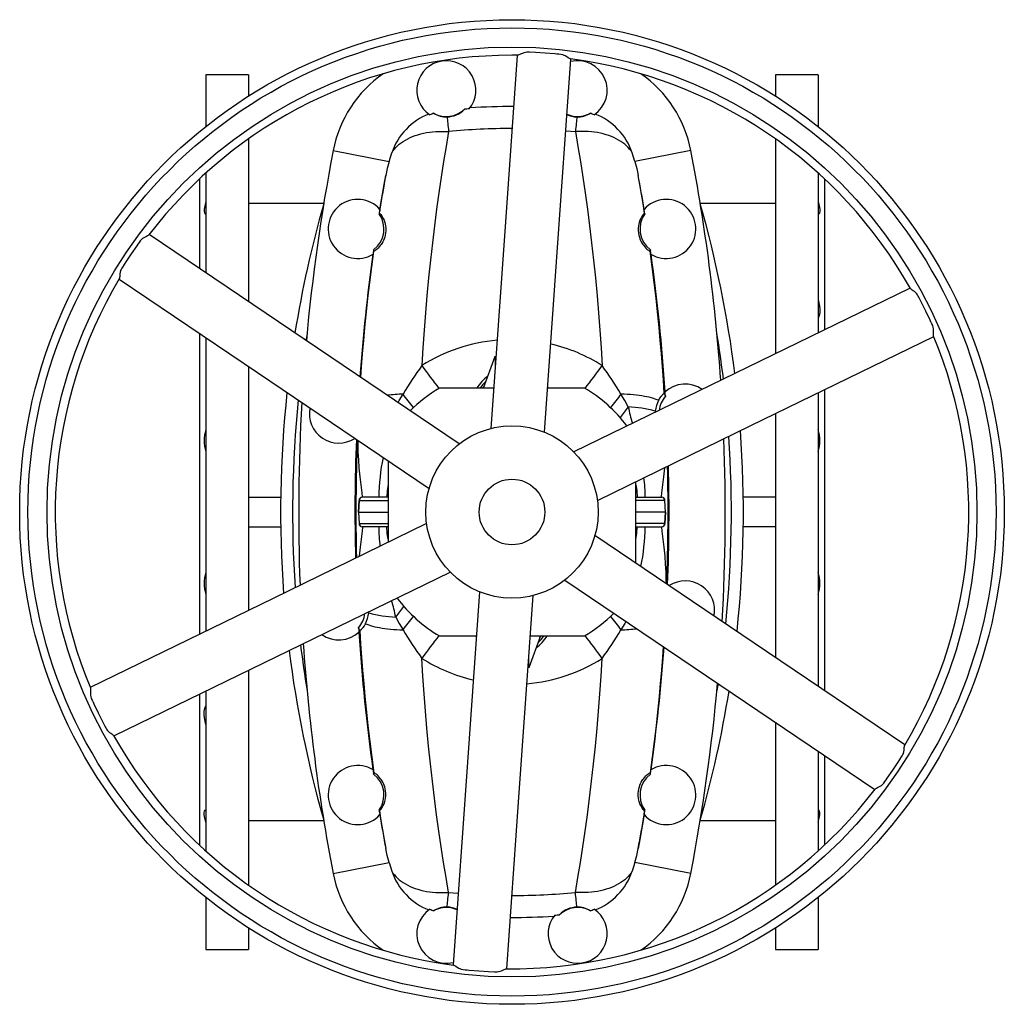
# Model space of a CAD drawing. Extents: x -27 to 1839, y -172 to 2521.
# Tile 1 of 5: x -27 to 573, y -172 to 428. Entities that reach past the tile are written whole.
import ezdxf

# ---------------------------------------------------------------- set-up
doc = ezdxf.new("R2010")
doc.units = 0
doc.layers.get('0').update_dxf_attribs({"linetype": 'CONTINUOUS'})

msp = doc.modelspace()

# ---------------------------------------------------------------- linework, layer by layer
at = {"color": 7, "linetype": 'CONTINUOUS'}
for p, q in [((229.69, 402.88), (229.71, 402.64)), ((315.88, 402.88), (315.86, 402.64)), ((112.28, 394.4), (86.28, 394.4)), ((86.28, 394.4), (86.28, 362.89)), ((112.28, 394.4), (112.28, 381.36)), ((459.28, 394.4), (433.28, 394.4)), ((433.28, 394.4), (433.28, 381.36)), ((459.28, 394.4), (459.28, 362.89)), ((305.57, 360.24), (311.43, 359.71)), ((112.28, 355.3), (112.28, 256.05)), ((433.28, 355.3), (433.28, 224.38)), ((163.8, 348.11), (197.85, 341.55)), ((381.76, 348.11), (347.71, 341.55)), ((82.28, 330.83), (82.28, 276.31)), ((86.28, 334.51), (86.28, 273.63)), ((459.28, 334.51), (459.28, 237.05)), ((463.28, 330.83), (463.28, 238.99)), ((158.07, 315.9), (112.28, 315.9)), ((433.28, 315.9), (387.5, 315.9)), ((192, 309.99), (191.83, 309.65)), ((353.57, 309.99), (353.74, 309.65)), ((188.47, 287.67), (188.59, 286.9)), ((357.1, 287.67), (356.97, 286.9)), ((82.28, 236.71), (82.28, 53.32)), ((86.28, 234), (86.28, 55.27)), ((255.4, 203.4), (262.47, 222.83)), ((262.47, 222.83), (262.47, 215.29)), ((112.28, 216.45), (112.28, 67.94)), ((255.06, 203.4), (255.73, 204.31)), ((261.64, 203.4), (228.56, 203.4)), ((317.01, 203.4), (294.55, 203.4)), ((459.28, 200.53), (459.28, 21.8)), ((463.28, 202.48), (463.28, 19.09)), ((360.12, 189.36), (360.09, 188.7)), ((433.28, 187.85), (433.28, 39.34)), ((197.28, 159.06), (197.28, 109.37)), ((348.28, 96.74), (348.28, 146.43)), ((112.28, 136.9), (131.84, 136.9)), ((179.57, 134.97), (179.31, 127.9)), ((179.33, 127.9), (179.58, 134.97)), ((179.57, 134.97), (179.58, 134.97)), ((179.58, 134.97), (197.28, 134.97)), ((181.58, 136.9), (181.56, 136.9)), ((197.28, 136.9), (181.58, 136.9)), ((348.28, 136.9), (363.99, 136.9)), ((365.98, 134.97), (348.28, 134.97)), ((363.99, 136.9), (364, 136.9)), ((366.24, 127.9), (365.98, 134.97)), ((366, 134.97), (365.98, 134.97)), ((366.25, 127.9), (366, 134.97)), ((433.28, 136.9), (413.72, 136.9)), ((179.31, 127.9), (179.57, 120.83)), ((179.31, 127.9), (179.33, 127.9)), ((179.33, 127.9), (197.28, 127.9)), ((179.33, 127.9), (179.58, 120.83)), ((366.24, 127.9), (348.28, 127.9)), ((366.24, 127.9), (365.98, 120.83)), ((366, 120.83), (366.25, 127.9)), ((366.25, 127.9), (366.24, 127.9)), ((179.57, 120.83), (179.58, 120.83)), ((179.58, 120.83), (197.28, 120.83)), ((365.98, 120.83), (348.28, 120.83)), ((366, 120.83), (365.98, 120.83)), ((112.28, 118.9), (131.84, 118.9)), ((181.58, 118.9), (181.56, 118.9)), ((197.28, 118.9), (181.58, 118.9)), ((348.28, 118.9), (363.99, 118.9)), ((363.99, 118.9), (364, 118.9)), ((433.28, 118.9), (413.72, 118.9)), ((185.44, 66.44), (185.48, 67.1)), ((228.56, 52.4), (251.02, 52.4)), ((290.16, 52.4), (283.09, 32.98)), ((283.93, 52.4), (317.01, 52.4)), ((289.83, 51.49), (290.51, 52.4)), ((283.09, 32.98), (283.09, 40.51)), ((112.28, 31.42), (112.28, -99.5)), ((86.28, 18.75), (86.28, -78.71)), ((82.28, 16.81), (82.28, -75.03)), ((433.28, -0.26), (433.28, -99.5)), ((459.28, -17.83), (459.28, -78.71)), ((463.28, -20.52), (463.28, -75.03)), ((188.47, -31.87), (188.59, -31.1)), ((357.1, -31.87), (356.97, -31.1)), ((192, -54.19), (191.83, -53.85)), ((353.57, -54.19), (353.74, -53.85)), ((112.28, -60.1), (158.07, -60.1)), ((387.5, -60.1), (433.28, -60.1)), ((163.8, -92.31), (197.85, -85.75)), ((381.76, -92.31), (347.71, -85.75)), ((86.28, -107.08), (86.28, -138.6)), ((234.14, -103.91), (239.99, -104.44)), ((459.28, -107.08), (459.28, -138.6)), ((112.28, -125.56), (112.28, -138.6)), ((433.28, -125.56), (433.28, -138.6)), ((86.28, -138.6), (112.28, -138.6)), ((433.28, -138.6), (459.28, -138.6)), ((229.69, -147.08), (229.71, -146.84)), ((315.88, -147.08), (315.86, -146.84))]:
    msp.add_line(p, q, dxfattribs=at)
for points in [[(308.34, 403.97), (308.16, 404), (307.81, 404.16), (307.4, 404.4), (306.92, 404.7), (306.12, 405.23), (305.21, 405.79), (304.52, 406.14), (303.79, 406.42), (302.6, 406.7), (301.38, 406.85), (300.14, 406.93), (298.91, 407.02), (293.01, 407.51), (287.1, 407.87), (283.4, 408.04), (282.58, 408.07), (281.77, 408.08), (280.97, 408), (280, 407.75), (279.11, 407.4), (278.3, 407.04), (277.57, 406.69), (277.04, 406.46), (276.59, 406.29), (276.32, 406.23), (276.2, 406.22)], [(275.89, 406.18), (268.76, 304.77), (259.9, 178.75)], [(292.65, 176.48), (299.95, 280.34), (308.64, 403.87)], [(233.26, 368.67), (233.35, 367.77), (233.44, 366.8), (233.54, 365.77), (233.65, 364.68), (233.77, 363.52), (233.88, 362.31), (234.01, 361.04), (234.14, 359.71)], [(312.31, 368.67), (312.22, 367.77), (312.12, 366.8), (312.02, 365.77), (311.92, 364.68), (311.8, 363.52), (311.68, 362.31), (311.56, 361.04), (311.43, 359.71)], [(199.53, 346.82), (200.26, 347.93), (201.09, 349.01), (202, 350.05), (203.01, 351.05), (204.09, 352), (205.26, 352.91), (206.51, 353.77), (207.83, 354.58), (209.23, 355.34), (210.69, 356.05), (212.22, 356.7), (213.81, 357.29), (215.46, 357.82), (217.16, 358.3), (218.92, 358.71), (220.71, 359.06), (222.55, 359.35), (224.42, 359.57), (226.32, 359.73), (228.25, 359.82), (230.2, 359.85), (232.16, 359.81), (234.14, 359.71)], [(234.14, 359.71), (232.6, 350.69), (231.1, 341.46), (229.63, 332.01), (228.21, 322.37), (226.85, 312.54), (225.52, 302.3), (224.25, 291.88), (223.06, 281.28), (221.94, 270.52), (220.91, 259.61), (220.02, 249.17), (219.22, 238.61), (218.5, 227.91), (217.88, 217.1)], [(346.04, 346.82), (345.3, 347.93), (344.48, 349.01), (343.56, 350.05), (342.56, 351.05), (341.47, 352), (340.31, 352.91), (339.06, 353.77), (337.73, 354.58), (336.34, 355.34), (334.87, 356.05), (333.34, 356.7), (331.75, 357.29), (330.1, 357.82), (328.4, 358.3), (326.65, 358.71), (324.86, 359.06), (323.02, 359.35), (321.15, 359.57), (319.25, 359.73), (317.32, 359.82), (315.37, 359.85), (313.4, 359.81), (311.43, 359.71)], [(311.43, 359.71), (312.97, 350.69), (314.47, 341.46), (315.93, 332.01), (317.35, 322.37), (318.72, 312.54), (320.05, 302.3), (321.32, 291.88), (322.51, 281.28), (323.63, 270.52), (324.66, 259.61), (325.55, 249.17), (326.35, 238.61), (327.07, 227.91), (327.69, 217.1)], [(197.85, 341.55), (198.65, 344.2), (199.53, 346.82)], [(347.71, 341.55), (346.91, 344.2), (346.04, 346.82)], [(197.85, 341.55), (196.76, 337.32), (195.87, 333.03)], [(347.71, 341.55), (348.81, 337.32), (349.7, 333.03)], [(192, 309.99), (192.94, 315.87), (193.9, 321.66), (194.88, 327.39), (195.87, 333.03)], [(353.57, 309.99), (352.62, 315.87), (351.67, 321.66), (350.69, 327.39), (349.7, 333.03)], [(86.28, 317.01), (85.75, 315.26), (85.38, 313.65), (85.19, 312.24), (85.2, 311.07), (85.39, 310.22), (85.74, 309.64), (86.28, 309.33)], [(459.28, 317.01), (459.82, 315.26), (460.19, 313.65), (460.37, 312.24), (460.37, 311.07), (460.18, 310.22), (459.83, 309.64), (459.28, 309.33)], [(192, 309.99), (192.14, 309.96), (192.45, 309.69), (192.9, 309.15), (193.46, 308.36), (193.91, 307.63), (194.37, 306.73), (194.83, 305.66), (195.24, 304.41), (195.5, 303.4), (195.7, 302.27), (195.82, 301.04), (195.85, 299.5), (195.7, 297.81), (195.5, 296.64), (195.19, 295.43), (194.86, 294.43), (194.45, 293.44), (193.99, 292.48), (193.48, 291.59), (193, 290.86), (192.53, 290.21), (191.84, 289.39), (191.21, 288.73), (190.6, 288.16), (190.08, 287.73), (189.64, 287.41), (189.18, 287.11), (188.85, 286.93), (188.66, 286.87), (188.59, 286.9)], [(353.57, 309.99), (353.42, 309.96), (353.11, 309.69), (352.66, 309.15), (352.11, 308.36), (351.66, 307.63), (351.19, 306.73), (350.74, 305.66), (350.33, 304.41), (350.07, 303.4), (349.87, 302.27), (349.74, 301.04), (349.72, 299.5), (349.86, 297.81), (350.07, 296.64), (350.38, 295.43), (350.71, 294.43), (351.11, 293.44), (351.58, 292.48), (352.09, 291.59), (352.56, 290.86), (353.04, 290.21), (353.73, 289.39), (354.35, 288.73), (354.97, 288.16), (355.49, 287.73), (355.92, 287.41), (356.39, 287.11), (356.71, 286.93), (356.9, 286.87), (356.97, 286.9)], [(51.48, 296.73), (51.36, 296.59), (51.05, 296.37), (50.63, 296.13), (50.14, 295.87), (49.27, 295.43), (48.34, 294.92), (47.69, 294.51), (47.08, 294.01), (46.25, 293.12), (45.51, 292.14), (44.82, 291.11), (44.12, 290.08), (40.75, 285.22), (37.48, 280.28), (35.49, 277.16), (35.05, 276.47), (34.63, 275.77), (34.3, 275.04), (34.04, 274.08), (33.89, 273.13), (33.8, 272.25), (33.74, 271.44), (33.68, 270.87), (33.6, 270.39), (33.51, 270.12), (33.46, 270.02)], [(240.64, 169.4), (154.35, 227.65), (51.72, 296.94)], [(180.61, 209.93), (181.07, 216.31), (181.71, 224.33), (182.4, 232.32), (183.14, 240.25), (183.92, 248.11), (184.99, 257.99), (186.12, 267.74), (187.33, 277.39), (188.59, 286.9)], [(365.61, 200.1), (365.08, 208.23), (364.49, 216.31), (363.86, 224.33), (363.17, 232.32), (362.43, 240.25), (361.64, 248.11), (360.58, 257.99), (359.44, 267.74), (358.24, 277.39), (356.97, 286.9)], [(33.35, 269.73), (117.6, 212.86), (222.31, 142.17)], [(515.36, 264.36), (423.95, 219.82), (310.38, 164.48)], [(529.64, 235.14), (529.59, 235.31), (529.55, 235.69), (529.55, 236.18), (529.57, 236.73), (529.63, 237.7), (529.65, 238.76), (529.61, 239.53), (529.49, 240.31), (529.14, 241.48), (528.66, 242.61), (528.11, 243.72), (527.57, 244.83), (525.04, 250.19), (522.4, 255.49), (520.7, 258.78), (520.32, 259.5), (519.92, 260.21), (519.45, 260.87), (518.75, 261.57), (518, 262.17), (517.28, 262.69), (516.62, 263.15), (516.15, 263.49), (515.78, 263.8), (515.59, 264), (515.53, 264.1)], [(459.28, 257.43), (459.82, 255.42), (460.19, 253.43), (460.37, 251.53), (460.37, 249.77), (460.18, 248.29), (459.83, 247.02), (459.28, 245.95)], [(147.88, 236.74), (147.51, 234.44), (147.2, 232.47)], [(324.79, 134.98), (418.38, 180.59), (529.74, 234.85)], [(203.39, 194.55), (204.12, 195.86), (206.37, 199.72)], [(343.61, 191.96), (341.45, 195.86), (339.2, 199.72)], [(362.11, 195.95), (361.15, 196.35), (360.09, 196.74), (358.94, 197.1), (357.7, 197.45), (356.37, 197.78), (354.96, 198.08), (353.46, 198.36), (351.9, 198.62), (350.26, 198.86), (348.55, 199.07), (346.79, 199.25), (344.96, 199.41), (343.09, 199.54), (341.17, 199.64), (339.2, 199.72)], [(365.61, 200.1), (365.85, 199.48), (366.25, 198.44)], [(181.78, 136.9), (181.75, 137.13), (181.48, 139.58), (181.07, 142.91), (180.67, 146.16), (180.3, 149.36), (179.73, 154.86), (179.36, 159.65), (179.1, 164.48), (178.95, 169.38), (178.94, 171.45)], [(363.79, 136.9), (363.81, 137.13), (364.09, 139.58), (364.49, 142.91), (364.89, 146.16), (365.27, 149.36), (365.83, 154.86), (365.84, 154.99)], [(197.28, 144.48), (196.76, 141.05), (196.42, 136.9)], [(348.28, 144.48), (348.81, 141.05), (349.15, 136.9)], [(220.77, 120.82), (127.18, 75.21), (15.82, 20.95)], [(181.78, 118.9), (181.75, 118.67), (181.48, 116.22), (181.07, 112.89), (180.67, 109.64), (180.3, 106.44), (179.73, 100.94), (179.72, 100.81)], [(197.28, 111.33), (196.76, 114.75), (196.42, 118.9)], [(348.28, 111.33), (348.81, 114.75), (349.15, 118.9)], [(363.79, 118.9), (363.81, 118.67), (364.09, 116.22), (364.49, 112.89), (364.89, 109.64), (365.27, 106.44), (365.83, 100.94), (366.21, 96.16), (366.47, 91.32), (366.61, 86.42), (366.63, 84.35)], [(512.22, -13.93), (427.97, 42.95), (323.26, 113.63)], [(30.22, -8.55), (121.62, 35.98), (235.19, 91.32)], [(304.92, 86.4), (391.21, 28.15), (493.86, -41.14)], [(252.91, 79.32), (245.61, -24.54), (236.93, -148.07)], [(269.67, -150.39), (276.8, -48.97), (285.66, 77.05)], [(201.96, 63.84), (204.12, 59.94), (206.37, 56.08)], [(342.18, 61.25), (341.45, 59.94), (339.2, 56.08)], [(179.96, 55.7), (179.72, 56.32), (179.32, 57.37)], [(179.96, 55.7), (180.49, 47.57), (181.07, 39.49), (181.71, 31.47), (182.4, 23.48), (183.14, 15.55), (183.92, 7.69), (184.99, -2.19), (186.12, -11.94), (187.33, -21.59), (188.59, -31.1)], [(183.46, 59.85), (184.42, 59.45), (185.48, 59.06), (186.63, 58.7), (187.87, 58.35), (189.2, 58.02), (190.61, 57.72), (192.1, 57.44), (193.67, 57.18), (195.31, 56.94), (197.01, 56.74), (198.78, 56.55), (200.6, 56.39), (202.48, 56.26), (204.4, 56.16), (206.37, 56.08)], [(364.96, 45.88), (364.49, 39.49), (363.86, 31.47), (363.17, 23.48), (362.43, 15.55), (361.64, 7.69), (360.58, -2.19), (359.44, -11.94), (358.24, -21.59), (356.97, -31.1)], [(234.14, -103.91), (232.6, -94.89), (231.1, -85.66), (229.63, -76.21), (228.21, -66.57), (226.85, -56.74), (225.52, -46.5), (224.25, -36.08), (223.06, -25.48), (221.94, -14.72), (220.91, -3.81), (220.02, 6.63), (219.22, 17.19), (218.5, 27.9), (217.88, 38.7)], [(311.43, -103.91), (312.97, -94.89), (314.47, -85.66), (315.93, -76.21), (317.35, -66.57), (318.72, -56.74), (320.05, -46.5), (321.32, -36.08), (322.51, -25.48), (323.63, -14.72), (324.66, -3.81), (325.55, 6.63), (326.35, 17.19), (327.07, 27.9), (327.69, 38.7)], [(15.92, 20.66), (15.98, 20.49), (16.02, 20.11), (16.02, 19.63), (16, 19.07), (15.94, 18.1), (15.92, 17.04), (15.96, 16.27), (16.07, 15.49), (16.43, 14.33), (16.91, 13.19), (17.46, 12.08), (18, 10.97), (20.53, 5.61), (23.17, 0.31), (24.87, -2.97), (25.25, -3.7), (25.65, -4.41), (26.11, -5.06), (26.82, -5.77), (27.56, -6.37), (28.28, -6.89), (28.95, -7.35), (29.42, -7.69), (29.79, -8), (29.98, -8.2), (30.04, -8.3)], [(398.36, 23.33), (398.05, 21.36), (397.68, 19.06)], [(86.28, -1.63), (85.75, 0.38), (85.38, 2.37), (85.19, 4.27), (85.2, 6.03), (85.39, 7.51), (85.74, 8.78), (86.28, 9.85)], [(494.09, -40.93), (494.2, -40.79), (494.52, -40.57), (494.93, -40.33), (495.43, -40.07), (496.29, -39.63), (497.23, -39.12), (497.87, -38.7), (498.49, -38.21), (499.32, -37.32), (500.06, -36.34), (500.75, -35.31), (501.44, -34.28), (504.82, -29.42), (508.09, -24.48), (510.08, -21.36), (510.52, -20.67), (510.94, -19.97), (511.27, -19.24), (511.53, -18.28), (511.68, -17.33), (511.76, -16.45), (511.83, -15.64), (511.89, -15.07), (511.97, -14.59), (512.05, -14.32), (512.11, -14.22)], [(192, -54.19), (192.14, -54.16), (192.45, -53.89), (192.9, -53.35), (193.46, -52.56), (193.91, -51.82), (194.37, -50.93), (194.83, -49.86), (195.24, -48.61), (195.5, -47.6), (195.7, -46.47), (195.82, -45.24), (195.85, -43.7), (195.7, -42.01), (195.5, -40.84), (195.19, -39.63), (194.86, -38.63), (194.45, -37.64), (193.99, -36.68), (193.48, -35.79), (193, -35.06), (192.53, -34.41), (191.84, -33.59), (191.21, -32.93), (190.6, -32.36), (190.08, -31.93), (189.64, -31.61), (189.18, -31.31), (188.85, -31.13), (188.66, -31.07), (188.59, -31.1)], [(353.57, -54.19), (353.42, -54.16), (353.11, -53.89), (352.66, -53.35), (352.11, -52.56), (351.66, -51.82), (351.19, -50.93), (350.74, -49.86), (350.33, -48.61), (350.07, -47.6), (349.87, -46.47), (349.74, -45.24), (349.72, -43.7), (349.86, -42.01), (350.07, -40.84), (350.38, -39.63), (350.71, -38.63), (351.11, -37.64), (351.58, -36.68), (352.09, -35.79), (352.56, -35.06), (353.04, -34.41), (353.73, -33.59), (354.35, -32.93), (354.97, -32.36), (355.49, -31.93), (355.92, -31.61), (356.39, -31.31), (356.71, -31.13), (356.9, -31.07), (356.97, -31.1)], [(86.28, -61.2), (85.75, -59.45), (85.38, -57.85), (85.19, -56.44), (85.2, -55.27), (85.39, -54.42), (85.74, -53.84), (86.28, -53.53)], [(459.28, -61.2), (459.82, -59.45), (460.19, -57.85), (460.37, -56.44), (460.37, -55.27), (460.18, -54.42), (459.83, -53.84), (459.28, -53.53)], [(192, -54.19), (192.94, -60.06), (193.9, -65.86), (194.88, -71.59), (195.87, -77.23)], [(353.57, -54.19), (352.62, -60.06), (351.67, -65.86), (350.69, -71.59), (349.7, -77.23)], [(197.85, -85.75), (196.76, -81.52), (195.87, -77.23)], [(347.71, -85.75), (348.81, -81.52), (349.7, -77.23)], [(197.85, -85.75), (198.65, -88.4), (199.53, -91.02)], [(347.71, -85.75), (346.91, -88.4), (346.04, -91.02)], [(199.53, -91.02), (200.26, -92.13), (201.09, -93.21), (202, -94.25), (203.01, -95.25), (204.09, -96.2), (205.26, -97.11), (206.51, -97.97), (207.83, -98.78), (209.23, -99.54), (210.69, -100.25), (212.22, -100.9), (213.81, -101.49), (215.46, -102.02), (217.16, -102.5), (218.92, -102.91), (220.71, -103.26), (222.55, -103.55), (224.42, -103.77), (226.32, -103.93), (228.25, -104.02), (230.2, -104.05), (232.16, -104.01), (234.14, -103.91)], [(346.04, -91.02), (345.3, -92.13), (344.48, -93.21), (343.56, -94.25), (342.56, -95.25), (341.47, -96.2), (340.31, -97.11), (339.06, -97.97), (337.73, -98.78), (336.34, -99.54), (334.87, -100.25), (333.34, -100.9), (331.75, -101.49), (330.1, -102.02), (328.4, -102.5), (326.65, -102.91), (324.86, -103.26), (323.02, -103.55), (321.15, -103.77), (319.25, -103.93), (317.32, -104.02), (315.37, -104.05), (313.4, -104.01), (311.43, -103.91)], [(233.26, -112.87), (233.35, -111.97), (233.44, -111), (233.54, -109.97), (233.65, -108.88), (233.77, -107.72), (233.88, -106.51), (234.01, -105.24), (234.14, -103.91)], [(312.31, -112.87), (312.22, -111.97), (312.12, -111), (312.02, -109.97), (311.92, -108.88), (311.8, -107.72), (311.68, -106.51), (311.56, -105.24), (311.43, -103.91)], [(237.23, -148.17), (237.4, -148.2), (237.75, -148.36), (238.17, -148.6), (238.64, -148.9), (239.45, -149.43), (240.36, -149.98), (241.04, -150.33), (241.78, -150.62), (242.96, -150.9), (244.19, -151.04), (245.43, -151.13), (246.66, -151.22), (252.56, -151.71), (258.47, -152.07), (262.17, -152.24), (262.98, -152.27), (263.8, -152.28), (264.6, -152.2), (265.56, -151.95), (266.46, -151.6), (267.26, -151.24), (267.99, -150.89), (268.52, -150.66), (268.98, -150.49), (269.25, -150.42), (269.37, -150.42)]]:
    msp.add_lwpolyline(points, dxfattribs=at)
for radius in [300, 295, 283.34, 52.5, 20]:
    msp.add_circle((272.78, 127.9), radius, dxfattribs=at)
for centre, radius, start, end in [((272.78, 127.9), 278.34, 90, 142.66075), ((232.78, 384.9), 18, 320.81215, 235.96558), ((272.78, 127.9), 278.34, 89.29682, 90), ((272.78, 127.9), 278.34, 29.29671, 82.66081), ((312.78, 384.9), 18, 304.03442, 103.7005), ((236.47, 334.11), 74, 124.69454, 169.09468), ((309.1, 334.11), 74, 10.90532, 55.30546), ((232.78, 384.9), 16, 241.53692, 313.66977), ((232.98, 383.6), 14.93, 271.05793, 316.56434), ((272.78, -34.1), 408.46, 93.65641, 94.06508), ((272.78, -34.1), 409.09, 89.87152, 93.578), ((236.7, 333.86), 39.37, 111.77578, 160.77503), ((236.67, 333.89), 38.7, 107.30587, 111.14994), ((232.77, 383.03), 14.37, 238.03276, 271.95388), ((312.51, 383.22), 14.56, 244.57922, 269.19213), ((312.78, 384.9), 16, 245.97097, 298.46308), ((312.8, 383.03), 14.37, 268.04612, 301.96724), ((308.89, 333.89), 38.7, 68.85006, 72.69413), ((308.87, 333.86), 39.37, 19.22497, 68.22422), ((272.78, -34.1), 395.7, 90.00347, 95.60442), ((1306.78, 127.9), 1164, 169.09468, 174.85504), ((-761.22, 127.9), 1164, 3.95343, 10.90532), ((1306.78, 127.9), 1129.7, 169.53816, 170.60312), ((-761.22, 127.9), 1129.7, 9.39688, 10.46184), ((178.78, 300.4), 18, 41.47454, 301.1362), ((366.78, 300.4), 18, 238.8638, 138.52546), ((816.78, 127.9), 685, 164.08569, 170.83866), ((1306.78, 127.9), 1129.67, 170.60427, 170.74149), ((-761.22, 127.9), 1129.67, 9.25851, 9.39573), ((-271.22, 127.9), 685, 7.07832, 15.91431), ((178.78, 300.4), 16, 307.2727, 35.33804), ((366.78, 300.4), 16, 144.66196, 232.7273), ((1306.78, 127.9), 1129.7, 172.00762, 175.81989), ((1306.78, 127.9), 1129.67, 171.86926, 172.00648), ((-761.22, 127.9), 1129.67, 7.99352, 8.13074), ((-761.22, 127.9), 1129.7, 3.71782, 7.99238), ((272.78, 127.9), 278.34, 149.29678, 202.66076), ((-271.22, 127.9), 677.7, 6.86608, 9.24172), ((272.78, 127.9), 278.34, 329.29675, 22.6609), ((272.53, 130.87), 102.09, 94.96841, 122.36844), ((274.11, 133.42), 99.36, 57.3656, 77.01581), ((385.69, 93.41), 208.47, 143.60763, 149.33792), ((508.52, 422.61), 355.96, 215.264, 218.05239), ((37.05, 422.61), 355.96, 321.94761, 324.736), ((159.88, 93.41), 208.47, 30.66208, 36.39237), ((272.69, 190.31), 25.06, 125.79084, 148.50464), ((272.78, 190.9), 23, 133.63372, 147.07927), ((378.28, 187.9), 18, 54.87158, 132.70126), ((816.78, 127.9), 685, 173.90414, 184.14934), ((209.79, 84.27), 115.5, 91.69756, 96.48639), ((-92.33, -38.89), 382.3, 37.06579, 38.61979), ((272.78, 127.9), 87.5, 120.36109, 135.16279), ((272.78, 127.9), 87.5, 36.7954, 59.63891), ((637.89, -38.89), 382.3, 141.38021, 142.93421), ((370.9, 192.09), 9.6, 123.44649, 156.31147), ((378.28, 187.9), 16, 138.80289, 172.99365), ((-761.22, 127.9), 1129.67, 3.57981, 3.71667), ((816.78, 127.9), 677.7, 174.2321, 183.90097), ((1306.78, 127.9), 1164, 176.71811, 182.19857), ((377.16, 187.81), 17.11, 151.6067, 174.81141), ((167.28, 187.9), 18, 169.32103, 302.66945), ((492.43, 71.68), 191.35, 141.05609, 143.49199), ((467.89, 217.59), 126.89, 191.65573, 196.34058), ((339.97, 115.03), 77.01, 74.82993, 87.2922), ((105.77, 171.37), 20.63, 160.8376, 199.1624), ((-271.22, 127.9), 677.7, 354.23209, 3.90098), ((-271.22, 127.9), 685, 353.90434, 4.14972), ((439.8, 171.37), 20.63, 340.8376, 19.1624), ((1306.78, 127.9), 1129.7, 177.75739, 181.42924), ((1306.78, 127.9), 1129.12, 177.77586, 181.41585), ((-761.22, 127.9), 1164, 356.71763, 2.1983), ((326.4, 134.3), 134.86, 168.52607, 178.8943), ((-761.22, 127.9), 1129.7, 357.75711, 1.4297), ((-761.22, 127.9), 1129.12, 357.77537, 1.41651), ((253.29, 136.24), 100.72, 0.3763, 7.18456), ((181.56, 134.9), 2, 90, 177.78902), ((181.58, 134.9), 2, 90.02593, 178.0285), ((363.98, 134.9), 2, 1.9715, 89.97407), ((364, 134.9), 2, 2.14031, 90), ((181.56, 120.9), 2, 182.14031, 270), ((181.58, 120.9), 2, 181.9715, 269.97407), ((363.98, 120.9), 2, 270.02593, 358.0285), ((364, 120.9), 2, 270, 357.78902), ((292.27, 119.56), 100.72, 180.3763, 187.18456), ((219.17, 121.5), 134.86, 348.52607, 358.8943), ((105.77, 84.43), 20.63, 160.8376, 199.1624), ((439.8, 84.43), 20.63, 340.8376, 19.1624), ((378.28, 67.9), 18, 349.32103, 122.66945), ((77.68, 38.21), 126.89, 11.65573, 16.34058), ((272.78, 127.9), 87.5, 216.7954, 239.63891), ((168.4, 67.99), 17.11, 331.6067, 354.81141), ((205.6, 140.77), 77.01, 254.82993, 267.2922), ((53.13, 184.12), 191.35, 321.05609, 323.49199), ((272.78, 127.9), 87.5, 300.36109, 315.16279), ((167.28, 67.9), 16, 318.80289, 352.99365), ((-92.33, 294.69), 382.3, 321.38021, 322.93421), ((637.89, 294.69), 382.3, 217.06579, 218.61979), ((167.28, 67.9), 18, 234.87158, 312.70126), ((1306.78, 127.9), 1129.67, 183.57981, 183.71667), ((1306.78, 127.9), 1129.7, 183.71782, 187.99238), ((174.67, 63.71), 9.6, 303.44649, 336.31147), ((385.69, 162.39), 208.47, 210.66208, 216.39237), ((159.88, 162.39), 208.47, 323.60763, 329.33792), ((335.78, 171.53), 115.5, 271.69756, 276.48639), ((508.52, -166.81), 355.96, 141.94761, 144.736), ((272.88, 65.49), 25.06, 305.79084, 328.50464), ((272.78, 64.9), 23, 313.63372, 327.07927), ((37.05, -166.81), 355.96, 35.264, 38.05239), ((816.78, 127.9), 685, 187.07807, 195.91431), ((816.78, 127.9), 677.7, 186.86608, 189.24172), ((1306.78, 127.9), 1164, 183.95246, 190.90532), ((-761.22, 127.9), 1129.7, 352.00762, 355.81989), ((272.69, 125.37), 102.55, 237.68832, 256.72029), ((272.85, 125.26), 102.47, 275.05356, 302.35738), ((-761.22, 127.9), 1164, 349.09468, 354.85581), ((-271.22, 127.9), 685, 344.08569, 350.83861), ((272.78, 127.9), 278.34, 209.29671, 262.66084), ((178.78, -44.6), 18, 58.8638, 318.52546), ((1306.78, 127.9), 1129.67, 187.99352, 188.13074), ((366.78, -44.6), 18, 221.47454, 121.1362), ((-761.22, 127.9), 1129.67, 351.86926, 352.00648), ((178.78, -44.6), 16, 324.66196, 52.7273), ((366.78, -44.6), 16, 127.2727, 215.33804), ((272.78, 127.9), 278.34, 269.29683, 322.66073), ((1306.78, 127.9), 1129.67, 189.25851, 189.39573), ((-761.22, 127.9), 1129.67, 350.60427, 350.74149), ((1306.78, 127.9), 1129.7, 189.39688, 190.46184), ((-761.22, 127.9), 1129.7, 349.53816, 350.60312), ((236.47, -78.31), 74, 190.90532, 235.30546), ((236.7, -78.06), 39.37, 199.22497, 248.22422), ((308.87, -78.06), 39.37, 291.77578, 340.77503), ((309.1, -78.31), 74, 304.69454, 349.09468), ((272.78, 289.9), 395.7, 270.00351, 275.60442), ((232.77, -127.23), 14.37, 88.04612, 121.96724), ((232.78, -129.1), 16, 65.97097, 118.46308), ((233.06, -127.42), 14.56, 64.57922, 89.19213), ((312.58, -127.8), 14.93, 91.05793, 136.56434), ((312.78, -129.1), 16, 61.53692, 133.66977), ((312.8, -127.23), 14.37, 58.03276, 91.95388), ((232.78, -129.1), 18, 124.03442, 283.7005), ((236.67, -78.09), 38.7, 248.85006, 252.69413), ((272.78, 289.9), 409.09, 269.87152, 273.578), ((312.78, -129.1), 18, 140.81215, 55.96558), ((272.78, 289.9), 408.46, 273.65641, 274.06508), ((308.89, -78.09), 38.7, 287.30587, 291.14994)]:
    msp.add_arc(centre, radius, start, end, dxfattribs=at)

doc.saveas('drawing.dxf')
